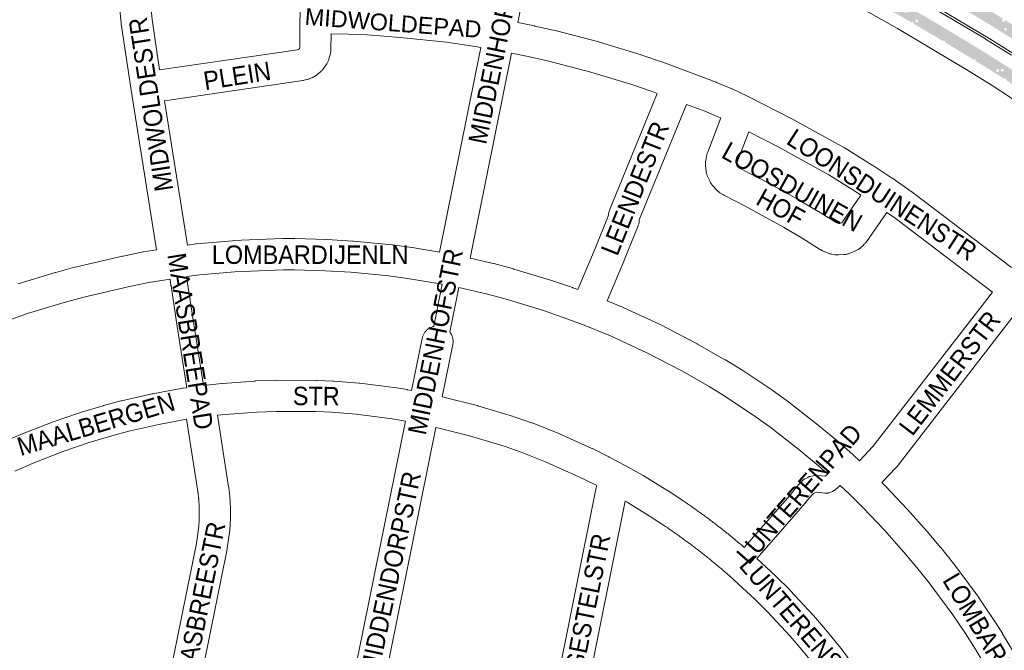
# Paper-space layout 'Layout1' of a CAD drawing. Header units: metres. Extents: x 123097 to 144122, y 392739 to 407589.
# Tile 85 of 256: x 127870 to 128280, y 399911 to 400174. Entities that reach past the tile are written whole.
import ezdxf
from ezdxf.enums import TextEntityAlignment as Align

# ---------------------------------------------------------------- set-up
doc = ezdxf.new("R2010")
doc.units = ezdxf.units.M
doc.header["$MEASUREMENT"] = 0
for name, color, linetype, lineweight in [('gs-anno-wegen algemeen tekst', 7, 'Continuous', 0), ('gs-knt-aanvullende hoofdweg', 7, 'Continuous', 0), ('gs-knt-fietspaden', 7, 'Continuous', 0), ('gs-knt-wegen algemeen', 7, 'Continuous', 0), ('ir-ARC-asfalt-hoofdwegen-te inspecteren', 5, 'Continuous', 0), ('ir-ARC-fietspaden naastliggend- te inspecteren', 1, 'Continuous', 0)]:
    doc.layers.add(name, color=color, linetype=linetype, lineweight=lineweight)
doc.styles.add('Style-Arial', font='arial.ttf')

psp = doc.layouts.get("Layout1")

# ---------------------------------------------------------------- hatches: boundary and pattern name
at = {"layer": 'ir-ARC-asfalt-hoofdwegen-te inspecteren', "linetype": 'Continuous', "lineweight": 13, "extrusion": (0, 0, -1)}
h = psp.add_hatch(color=5, dxfattribs=at)
h.paths.add_polyline_path([(-128194.403, 400219.547, 0.0069538), (-128212.516, 400210.761, 0.007857), (-128230.217, 400201.521, 0.0077762), (-128248.318, 400191.362, 0.0042882), (-128265.749, 400181.093, 0.0041164), (-128282.996, 400170.557), (-128291.746, 400164.979), (-128295.243, 400162.675), (-128300.66, 400159.025), (-128308.98, 400153.28, 0.0101558), (-128325.403, 400141.265), (-128337.264, 400132.036), (-128365.268, 400110.389), (-128363.413, 400107.99), (-128363.012, 400108.3), (-128343.421, 400123.438), (-128321.15, 400140.685), (-128320.759, 400141.001), (-128316.668, 400144.052), (-128310.758, 400148.373), (-128304.762, 400152.586, -0.0141844), (-128283.351, 400166.788), (-128273.906, 400172.641), (-128264.417, 400178.41, -0.0097778), (-128234.469, 400195.827), (-128210.414, 400208.231), (-128207.479, 400209.744), (-128207.215, 400209.88, -0.0108752), (-128164.065, 400229.672), (-128162.943, 400230.105, -0.0291496), (-128160.73, 400230.874), (-128160.127, 400231.115), (-128160.845, 400230.967), (-128161.6, 400230.708), (-128137.725, 400240.081), (-128136.869, 400240.404, -0.0092144), (-128109.639, 400249.983), (-128097.826, 400253.766), (-128097.818, 400253.768), (-128098.7, 400256.694, 0.0072476), (-128119.003, 400249.995, 0.0065457), (-128138.387, 400243.037, 0.0058722), (-128156.963, 400235.823, 0.00667), (-128175.937, 400227.868, 0.0027019), (-128185.765, 400223.496), (-128185.765, 400223.057), (-128186.735, 400223.057, 0.0021182)])
h.paths.add_polyline_path([(-128352.264, 400118.888), (-128352.264, 400119.888), (-128351.264, 400119.888), (-128351.264, 400118.888)], flags=16)
h.paths.add_polyline_path([(-128151.663, 400236.599), (-128151.663, 400237.599), (-128150.663, 400237.599), (-128150.663, 400236.599)], flags=16)
h.paths.add_polyline_path([(-128174.759, 400226.926), (-128174.759, 400227.926), (-128173.759, 400227.926), (-128173.759, 400226.926)], flags=16)
h.paths.add_polyline_path([(-128198.187, 400216.387), (-128198.187, 400217.387), (-128197.187, 400217.387), (-128197.187, 400216.387)], flags=16)
h.paths.add_polyline_path([(-128222.196, 400204.521), (-128222.196, 400205.521), (-128221.196, 400205.521), (-128221.196, 400204.521)], flags=16)
h.paths.add_polyline_path([(-128252.232, 400186.974), (-128252.232, 400187.974), (-128251.232, 400187.974), (-128251.232, 400186.974)], flags=16)
h.paths.add_polyline_path([(-128281.484, 400169.886), (-128281.484, 400170.886), (-128280.484, 400170.886), (-128280.484, 400169.886)], flags=16)
h.paths.add_polyline_path([(-128332.914, 400133.955), (-128332.914, 400134.955), (-128331.914, 400134.955), (-128331.914, 400133.955)], flags=16)
at = {"layer": 'ir-ARC-asfalt-hoofdwegen-te inspecteren', "linetype": 'Continuous', "lineweight": 13}
h = psp.add_hatch(color=5, dxfattribs=at)
h.paths.add_polyline_path([(128279.171, 400152.871, 0.0002971), (128278.218, 400153.477), (128278.218, 400153.689), (128277.884, 400153.689, 0.006619), (128256.465, 400166.885, 0.004377), (128244.527, 400173.965), (128244.527, 400174.345), (128243.873, 400174.345, 0.0049184), (128230.305, 400182.037, 0.0100755), (128202.943, 400196.398, 0.0097222), (128176.326, 400208.906, 0.0032967), (128169.29, 400212.042), (128169.29, 400212.776), (128168.29, 400212.776), (128168.29, 400212.479, 0.0090511), (128148.752, 400220.572, 0.0056295), (128136.676, 400225.395), (128136.676, 400225.922), (128135.676, 400225.922), (128135.676, 400225.78, 0.0079428), (128118.448, 400232.088, 0.0134266), (128094.685, 400240.045), (128093.503, 400240.399), (128094.331, 400243.326), (128095.461, 400242.967, -0.0075038), (128119.2, 400235.022), (128126.645, 400232.327), (128134.074, 400229.582, 0.0238469), (128134.84, 400229.315, 0.0050384), (128135.007, 400229.267), (128134.836, 400229.304), (128156.109, 400220.866), (128156.566, 400220.673), (128163.728, 400217.656), (128177.641, 400211.593, -0.0078094), (128202.606, 400199.93, -0.0009472), (128205.599, 400198.468), (128205.592, 400198.454, -0.0090944), (128231.714, 400184.706, -0.009389), (128258.026, 400169.377, -0.009894), (128283.408, 400153.708, -0.014117), (128308.55, 400136.275), (128315.643, 400131.082), (128321.452, 400126.61), (128319.729, 400124.084), (128306.692, 400133.92, 0.0102444), (128281.797, 400151.193, 0.0007689), (128279.335, 400152.767), (128280.171, 400152.767), (128280.171, 400153.767), (128279.171, 400153.767)])
h.paths.add_polyline_path([(128144.671, 400222.891), (128144.671, 400223.891), (128145.671, 400223.891), (128145.671, 400222.891)], flags=16)
h.paths.add_polyline_path([(128180.999, 400207.317), (128180.999, 400208.317), (128181.999, 400208.317), (128181.999, 400207.317)], flags=16)
h.paths.add_polyline_path([(128238.812, 400177.345), (128238.812, 400178.345), (128239.812, 400178.345), (128239.812, 400177.345)], flags=16)
at = {"layer": 'ir-ARC-fietspaden naastliggend- te inspecteren', "linetype": 'Continuous', "lineweight": 30}
h = psp.add_hatch(color=1, dxfattribs=at)
h.paths.add_polyline_path([(128325.403, 400141.265, 0.0101558), (128308.98, 400153.28), (128300.66, 400159.025), (128295.243, 400162.675), (128291.746, 400164.979), (128282.996, 400170.557, 0.0041164), (128265.749, 400181.093, 0.0042882), (128248.318, 400191.362, 0.0077762), (128230.217, 400201.521, 0.007857), (128212.516, 400210.761, 0.0069538), (128194.403, 400219.547, 0.0021182), (128186.735, 400223.057), (128186.765, 400223.057), (128186.765, 400224.057), (128185.765, 400224.057), (128185.765, 400223.496, 0.0027019), (128175.937, 400227.868, 0.00667), (128156.963, 400235.823, 0.0058722), (128138.387, 400243.037, 0.0065457), (128119.003, 400249.995, 0.0072476), (128098.7, 400256.694), (128099.315, 400258.617), (128099.881, 400258.432), (128099.758, 400258.052), (128100.471, 400257.821), (128100.594, 400258.198), (128100.906, 400258.096), (128108.129, 400255.729), (128109.063, 400255.423), (128112.164, 400254.388), (128112.04, 400254.014), (128112.752, 400253.778), (128112.875, 400254.15), (128116.309, 400253.004), (128118.214, 400252.368), (128119.596, 400251.906), (128122.305, 400250.957), (128126.118, 400249.607), (128127.783, 400249.009), (128127.649, 400248.636), (128128.356, 400248.383), (128128.488, 400248.755), (128131.909, 400247.525), (128139.029, 400244.912), (128141.073, 400244.134), (128140.931, 400243.761), (128141.632, 400243.494), (128141.774, 400243.867), (128148.338, 400241.369), (128156.979, 400237.969), (128158.14, 400237.498), (128157.99, 400237.133), (128158.684, 400236.847), (128158.836, 400237.217), (128158.865, 400237.205), (128164.537, 400234.85), (128171.55, 400231.885), (128173.198, 400231.179), (128173.041, 400230.812), (128173.73, 400230.517), (128173.887, 400230.882), (128177.917, 400229.142), (128182.796, 400226.997), (128187.654, 400224.813), (128187.733, 400224.777), (128187.568, 400224.413), (128188.251, 400224.103), (128188.415, 400224.463), (128193.653, 400222.053), (128198.21, 400219.913), (128200.723, 400218.72), (128200.553, 400218.36), (128201.231, 400218.039), (128201.401, 400218.398), (128202.391, 400217.928), (128204.219, 400217.053), (128210.169, 400214.181), (128213.513, 400212.547), (128213.888, 400212.354), (128213.707, 400212), (128214.376, 400211.659), (128214.555, 400212.011), (128220.383, 400209.011), (128221.462, 400208.442), (128221.169, 400208.442), (128221.169, 400207.442), (128222.169, 400207.442), (128222.169, 400208.069), (128227.217, 400205.407), (128229.434, 400204.216), (128229.247, 400203.866), (128229.908, 400203.511), (128230.095, 400203.861), (128231.138, 400203.301), (128234.65, 400201.377), (128241.312, 400197.655), (128245.107, 400195.493), (128245.242, 400195.415), (128244.951, 400195.581), (128244.753, 400195.233), (128245.405, 400194.862), (128245.602, 400195.207), (128248.888, 400193.307), (128253.083, 400190.905), (128256.82, 400188.737), (128260.34, 400186.661), (128260.138, 400186.318), (128260.784, 400185.937), (128260.986, 400186.28), (128261.145, 400186.186), (128265.1, 400183.815), (128271.637, 400179.893), (128273.693, 400178.645), (128273.486, 400178.303), (128274.127, 400177.915), (128274.334, 400178.256), (128278.9, 400175.445), (128280.255, 400174.596), (128279.692, 400174.596), (128279.692, 400173.596), (128280.692, 400173.596), (128280.692, 400174.322), (128283.537, 400172.539), (128284.398, 400171.994), (128287.118, 400170.274), (128286.904, 400169.936), (128287.538, 400169.536), (128287.752, 400169.873), (128292.397, 400166.937), (128296.082, 400164.528), (128298.325, 400163.024), (128300.031, 400161.873), (128299.81, 400161.544), (128300.432, 400161.126), (128300.653, 400161.454), (128302.467, 400160.23), (128307.073, 400157.056), (128310.56, 400154.626), (128313.175, 400152.759), (128312.946, 400152.437), (128313.557, 400152.002), (128313.786, 400152.324), (128314.671, 400151.692), (128319.147, 400148.441), (128322.205, 400146.184), (128325.249, 400143.908), (128326.357, 400143.072), (128326.116, 400142.753), (128326.714, 400142.301), (128326.952, 400142.615), (128327.548, 400142.15), (128331.759, 400138.866), (128331.498, 400138.866), (128331.498, 400137.866), (128332.498, 400137.866), (128332.498, 400138.29), (128338.301, 400133.765), (128340.821, 400131.813), (128344.654, 400128.845), (128347.829, 400126.386), (128351.912, 400123.228), (128356.386, 400119.767), (128357.963, 400118.547), (128357.328, 400118.547), (128357.328, 400117.547), (128358.328, 400117.547), (128358.328, 400118.265), (128359.873, 400117.07), (128362.248, 400115.23), (128365.744, 400112.518), (128366.475, 400111.95), (128365.268, 400110.389), (128337.264, 400132.036)])
h.paths.add_polyline_path([(128363.125, 400114.043), (128362.533, 400114.503), (128362.778, 400114.819), (128363.37, 400114.359)], flags=16)
h.paths.add_polyline_path([(128350.844, 400123.548), (128350.251, 400124.007), (128350.495, 400124.323), (128351.089, 400123.865)], flags=16)
h.paths.add_polyline_path([(128150.212, 400239.023), (128150.212, 400240.023), (128151.212, 400240.023), (128151.212, 400239.023)], flags=16)
h.paths.add_polyline_path([(128251.123, 400190.267), (128251.123, 400191.267), (128252.123, 400191.267), (128252.123, 400190.267)], flags=16)
at = {"layer": 'ir-ARC-fietspaden naastliggend- te inspecteren', "linetype": 'Continuous', "lineweight": 30, "extrusion": (0, 0, -1)}
h = psp.add_hatch(color=1, dxfattribs=at)
h.paths.add_polyline_path([(-128094.685, 400240.045, 0.0134266), (-128118.448, 400232.088, 0.0079428), (-128135.676, 400225.78), (-128135.676, 400224.922), (-128136.676, 400224.922), (-128136.676, 400225.395, 0.0056295), (-128148.752, 400220.572, 0.0090511), (-128168.29, 400212.479), (-128168.29, 400211.776), (-128169.29, 400211.776), (-128169.29, 400212.042, 0.0032967), (-128176.326, 400208.906, 0.0097222), (-128202.943, 400196.398, 0.0100755), (-128230.305, 400182.037, 0.0049184), (-128243.873, 400174.345), (-128243.527, 400174.345), (-128243.527, 400173.345), (-128244.527, 400173.345), (-128244.527, 400173.965, 0.004377), (-128256.465, 400166.885, 0.006619), (-128277.884, 400153.689), (-128277.218, 400153.689), (-128277.218, 400152.689), (-128278.218, 400152.689), (-128278.218, 400153.477, 0.0002971), (-128279.171, 400152.871), (-128279.171, 400152.767), (-128279.335, 400152.767, 0.0007689), (-128281.797, 400151.193, 0.0102444), (-128306.692, 400133.92), (-128319.729, 400124.084), (-128325.103, 400119.928), (-128325.103, 400119.422), (-128325.757, 400119.422), (-128334.461, 400112.69), (-128333.241, 400111.126), (-128330.695, 400113.112), (-128330.991, 400112.881), (-128331.237, 400113.197), (-128330.645, 400113.658), (-128330.399, 400113.343), (-128330.695, 400113.112), (-128318.766, 400122.311), (-128319.01, 400122.628), (-128318.416, 400123.086), (-128318.173, 400122.771), (-128316.305, 400124.229), (-128314.11, 400125.89), (-128309.051, 400129.725), (-128305.499, 400132.338), (-128305.801, 400132.116), (-128306.038, 400132.438), (-128305.434, 400132.882), (-128305.197, 400132.56), (-128305.499, 400132.338), (-128303.97, 400133.427), (-128302.336, 400134.589), (-128294.644, 400140.057), (-128293.804, 400140.654), (-128293.404, 400140.93), (-128293.628, 400141.258), (-128293.009, 400141.681), (-128292.786, 400141.355), (-128288.884, 400144.044), (-128284.892, 400146.715), (-128281.162, 400149.24), (-128281.386, 400149.571), (-128280.765, 400149.991), (-128280.54, 400149.66), (-128280.851, 400149.45), (-128279.156, 400150.506), (-128277.459, 400151.604), (-128274.227, 400153.664), (-128272.696, 400154.625), (-128267.828, 400157.626), (-128260.291, 400162.203), (-128252.752, 400166.754), (-128250.151, 400168.294), (-128242.627, 400172.748), (-128234.461, 400177.445), (-128229.418, 400180.276), (-128229.745, 400180.092), (-128229.941, 400180.441), (-128229.287, 400180.808), (-128229.091, 400180.46), (-128229.418, 400180.276), (-128226.474, 400181.883), (-128218.34, 400186.215), (-128215.625, 400187.652), (-128202.298, 400194.512), (-128202.481, 400194.868), (-128201.815, 400195.211), (-128201.632, 400194.856), (-128201.965, 400194.684), (-128199.913, 400195.663), (-128194.58, 400198.228), (-128192.241, 400199.353), (-128189.619, 400200.595), (-128189.79, 400200.957), (-128189.112, 400201.278), (-128188.941, 400200.917), (-128189.28, 400200.756), (-128180.893, 400204.674), (-128179.566, 400205.299), (-128175.539, 400207.126), (-128175.881, 400206.971), (-128176.046, 400207.335), (-128175.363, 400207.645), (-128175.197, 400207.281), (-128175.539, 400207.126), (-128173.07, 400208.2), (-128168.502, 400210.173), (-128162.144, 400212.901), (-128162.301, 400213.269), (-128161.612, 400213.564), (-128161.454, 400213.197), (-128161.799, 400213.049), (-128156.385, 400215.32), (-128154.387, 400216.138), (-128148.401, 400218.591), (-128148.553, 400218.961), (-128147.859, 400219.245), (-128147.707, 400218.875), (-128148.054, 400218.733), (-128140.027, 400221.936), (-128138.103, 400222.703), (-128131.504, 400225.222), (-128126.454, 400227.075), (-128118.178, 400230.071), (-128118.314, 400230.447), (-128117.609, 400230.703), (-128117.472, 400230.327), (-128117.825, 400230.199), (-128108.834, 400233.34), (-128104.652, 400234.757), (-128105.007, 400234.637), (-128105.136, 400235.016), (-128104.425, 400235.256), (-128104.297, 400234.877), (-128104.652, 400234.757), (-128099.437, 400236.455), (-128094.035, 400238.167), (-128094.392, 400238.054), (-128094.513, 400238.435), (-128093.798, 400238.662), (-128093.678, 400238.28), (-128094.035, 400238.167), (-128092.96, 400238.477), (-128093.503, 400240.399)])
h.paths.add_polyline_path([(-128133.738, 400224.373), (-128133.881, 400224.747), (-128133.181, 400225.015), (-128133.038, 400224.641)], flags=16)
h.paths.add_polyline_path([(-128242.558, 400172.789), (-128242.757, 400173.136), (-128242.107, 400173.51), (-128241.908, 400173.163)], flags=16)
h.paths.add_polyline_path([(-128216.546, 400187.171), (-128216.734, 400187.524), (-128216.072, 400187.876), (-128215.884, 400187.523)], flags=16)
h.paths.add_polyline_path([(-128214.119, 400189.125), (-128214.119, 400190.125), (-128213.119, 400190.125), (-128213.119, 400189.125)], flags=16)
h.paths.add_polyline_path([(-128193.288, 400199.969), (-128193.288, 400200.969), (-128192.288, 400200.969), (-128192.288, 400199.969)], flags=16)
h.paths.add_polyline_path([(-128255.605, 400165.035), (-128255.812, 400165.377), (-128255.17, 400165.765), (-128254.963, 400165.423)], flags=16)
h.paths.add_polyline_path([(-128268.501, 400157.216), (-128268.709, 400157.557), (-128268.069, 400157.948), (-128267.861, 400157.606)], flags=16)

# ---------------------------------------------------------------- linework, layer by layer
at = {"layer": 'gs-knt-aanvullende hoofdweg', "color": 7, "linetype": 'Continuous', "flags": 128}
for points in [[(128316.019, 400117.995), (128308.026, 400124.18), (128300.383, 400129.806), (128283.052, 400141.872), (128275.48, 400146.855), (128264.822, 400153.514), (128235.957, 400170.752), (128224.809, 400176.905), (128211.487, 400183.972), (128188.593, 400195.424), (128171.643, 400203.36), (128160.494, 400208.21), (128141.813, 400215.87), (128124.191, 400222.584), (128102.958, 400230.053), (128089.805, 400234.184)], [(128243.548, 400183.713), (128272.588, 400166.371), (128272.716, 400166.292), (128283.513, 400159.546)], [(128284.129, 400160.343), (128274.478, 400166.373), (128243.936, 400184.652)]]:
    psp.add_lwpolyline(points, dxfattribs=at)
at = {"layer": 'gs-knt-fietspaden', "color": 7, "linetype": 'Continuous', "flags": 128}
for points in [[(127939.289, 400020.78), (127935.244, 400046.275), (127935.24, 400046.305), (127932.689, 400063.354), (127932.682, 400063.401), (127932.311, 400066.137)], [(127939.255, 400067.165), (127939.635, 400064.369), (127942.18, 400047.36), (127946.257, 400021.66)], [(128042.396, 400046.407), (128045.376, 400061.181), (128045.901, 400063.967)], [(128052.262, 400059.815), (128049.08, 400044.042)], [(128052.778, 400062.556), (128052.27, 400059.859), (128052.262, 400059.815)], [(128171.909, 399954.135), (128179.913, 399963.147), (128191.086, 399975.98), (128193.463, 399978.979), (128193.547, 399979.081), (128193.634, 399979.179), (128196.1, 399981.851), (128196.213, 399981.968), (128196.333, 399982.081), (128196.457, 399982.187), (128196.586, 399982.288), (128196.72, 399982.382), (128196.858, 399982.471), (128197, 399982.552), (128198.474, 399983.355), (128198.622, 399983.431), (128198.773, 399983.5), (128198.927, 399983.562), (128199.085, 399983.616), (128199.244, 399983.663), (128199.406, 399983.702), (128201.292, 399984.113), (128201.453, 399984.145), (128201.615, 399984.168), (128201.778, 399984.184), (128201.942, 399984.193), (128202.106, 399984.193), (128202.27, 399984.186), (128202.434, 399984.172), (128205.708, 399983.801), (128205.72, 399983.806), (128206.788, 399984.73)], [(128211.999, 399979.958), (128209.85, 399978.096), (128209.733, 399977.999), (128209.611, 399977.907), (128209.486, 399977.82), (128209.357, 399977.738), (128209.224, 399977.663), (128209.089, 399977.593), (128208.95, 399977.53), (128208.809, 399977.472), (128207.422, 399976.94), (128207.264, 399976.883), (128207.103, 399976.835), (128206.94, 399976.794), (128206.775, 399976.76), (128206.609, 399976.735), (128206.442, 399976.718), (128206.274, 399976.709), (128206.106, 399976.708), (128205.938, 399976.714), (128205.77, 399976.729), (128202.22, 399977.131), (128201.391, 399976.95), (128200.866, 399976.664), (128198.883, 399974.516), (128196.538, 399971.556), (128196.434, 399971.431), (128185.196, 399958.524), (128185.173, 399958.498), (128177.142, 399949.455)]]:
    psp.add_lwpolyline(points, dxfattribs=at)
at = {"layer": 'gs-knt-wegen algemeen', "color": 7, "linetype": 'Continuous', "flags": 128}
for points in [[(127926.666, 400078.387), (127916.033, 400145.013), (127911.897, 400172.721), (127911.875, 400172.881), (127911.858, 400173.041), (127910.376, 400188.023), (127910.36, 400188.212), (127909.77, 400196.694), (127909.759, 400196.89), (127909.754, 400197.086), (127909.662, 400207.094), (127909.345, 400217.206), (127909.342, 400217.436), (127909.347, 400217.665), (127910.087, 400236.531), (127910.104, 400236.81), (127911.201, 400250.147), (127911.218, 400250.322), (127912.025, 400257.687), (127912.05, 400257.89), (127913.905, 400271)], [(128089.805, 400234.184), (128077.44, 400173.177)], [(127922.753, 400199.487), (127922.772, 400197.402), (127923.342, 400189.21), (127924.799, 400174.483), (127927.942, 400153.422)], [(127927.942, 400153.422), (127985.535, 400161.869), (127985.817, 400161.936), (127986.182, 400162.211), (127986.317, 400162.41), (127986.443, 400162.88), (127986.529, 400175.119), (127986.53, 400175.165), (127986.666, 400184.789), (127985.875, 400188.004), (127984.459, 400188.741), (127983.753, 400188.963), (127982.352, 400189.221), (127922.753, 400199.487)], [(128077.44, 400173.177), (128084.388, 400171.762), (128084.514, 400171.735), (128093.407, 400169.74), (128093.616, 400169.69), (128111.26, 400165.116), (128111.534, 400165.038), (128128.962, 400159.694), (128129.165, 400159.628), (128137.786, 400156.671), (128137.921, 400156.623), (128146.475, 400153.477), (128146.527, 400153.458), (128160.184, 400148.304), (128160.395, 400148.22), (128166.71, 400145.581), (128166.965, 400145.468), (128173.317, 400142.483), (128192.134, 400132.845), (128192.315, 400132.749), (128213.771, 400120.89), (128213.917, 400120.806), (128214.061, 400120.72), (128225.344, 400113.699), (128225.483, 400113.611), (128233.387, 400108.411), (128233.512, 400108.326), (128242.427, 400102.16), (128242.659, 400101.992), (128283.557, 400070.963)], [(127999.503, 400168.475), (127999.457, 400161.95), (127999.449, 400161.673), (127999.429, 400161.395), (127999.398, 400161.119), (127999.354, 400160.845), (127999.299, 400160.573), (127999.233, 400160.303), (127998.606, 400157.975), (127998.519, 400157.68), (127998.418, 400157.389), (127998.304, 400157.104), (127998.176, 400156.824), (127998.035, 400156.551), (127997.881, 400156.284), (127997.715, 400156.025), (127996.366, 400154.027), (127996.189, 400153.777), (127995.999, 400153.535), (127995.799, 400153.303), (127995.588, 400153.08), (127995.366, 400152.868), (127995.135, 400152.666), (127994.894, 400152.475), (127992.97, 400151.022), (127992.753, 400150.865), (127992.529, 400150.716), (127992.299, 400150.577), (127992.063, 400150.448), (127991.823, 400150.328), (127991.578, 400150.219), (127990.463, 400149.749), (127990.212, 400149.649), (127989.957, 400149.559), (127989.698, 400149.481), (127989.436, 400149.413), (127988.263, 400149.135), (127987.986, 400149.075), (127987.706, 400149.028), (127929.93, 400140.555)], [(128062.06, 400162.837), (128059.645, 400163.261), (128047.746, 400165.037), (128028.3, 400167.013), (128014.773, 400168.002), (128006.81, 400168.375), (127999.503, 400168.475)], [(128044.736, 400077.363), (128062.06, 400162.837)], [(128074.854, 400160.417), (128057.507, 400074.829)], [(128135.649, 400143.586), (128133.494, 400144.378), (128125.042, 400147.277), (128107.854, 400152.548), (128090.452, 400157.059), (128081.727, 400159.017), (128074.854, 400160.417)], [(128102.563, 400061.73), (128109.773, 400078.878), (128115.219, 400092.341), (128115.295, 400093.091), (128115.334, 400093.4), (128115.388, 400093.706), (128115.456, 400094.01), (128115.538, 400094.31), (128115.635, 400094.606), (128115.746, 400094.896), (128135.649, 400143.586)], [(127929.93, 400140.555), (127939.539, 400080.34)], [(128147.856, 400139.04), (128128.154, 400090.84), (128128.079, 400090.102), (128128.04, 400089.797), (128127.988, 400089.495), (128127.921, 400089.195), (128127.84, 400088.898), (128127.745, 400088.606), (128127.637, 400088.319), (128121.826, 400073.955), (128121.792, 400073.873), (128114.703, 400057.01)], [(128162.118, 400133.36), (128161.561, 400133.621), (128155.48, 400136.163), (128147.856, 400139.04)], [(128231.45, 400093.922), (128222.964, 400081.703), (128222.785, 400081.457), (128222.594, 400081.22), (128222.393, 400080.992), (128222.182, 400080.774), (128221.28, 400079.888), (128221.093, 400079.711), (128220.899, 400079.541), (128220.698, 400079.38), (128220.491, 400079.226), (128219.46, 400078.493), (128219.205, 400078.32), (128218.94, 400078.159), (128218.669, 400078.011), (128218.391, 400077.876), (128218.107, 400077.754), (128215.768, 400076.817), (128215.492, 400076.714), (128215.213, 400076.623), (128214.929, 400076.545), (128214.642, 400076.48), (128214.353, 400076.428), (128214.061, 400076.389), (128213.768, 400076.364), (128211.253, 400076.201), (128210.945, 400076.188), (128210.638, 400076.19), (128210.33, 400076.206), (128210.024, 400076.237), (128209.719, 400076.283), (128208.474, 400076.499), (128208.17, 400076.559), (128207.87, 400076.634), (128207.573, 400076.722), (128207.281, 400076.825), (128206.994, 400076.942), (128204.682, 400077.946), (128204.464, 400078.045), (128204.249, 400078.153), (128204.039, 400078.268), (128203.833, 400078.391), (128196.081, 400083.22), (128188.316, 400087.824), (128172.374, 400096.589), (128163.772, 400100.952), (128163.502, 400101.097), (128163.239, 400101.255), (128161.815, 400102.155), (128161.577, 400102.313), (128161.346, 400102.481), (128161.123, 400102.659), (128160.908, 400102.846), (128160.702, 400103.043), (128160.504, 400103.248), (128158.797, 400105.103), (128158.602, 400105.324), (128158.418, 400105.554), (128158.244, 400105.792), (128158.081, 400106.038), (128157.929, 400106.29), (128157.789, 400106.55), (128157.661, 400106.815), (128156.617, 400109.11), (128156.501, 400109.379), (128156.398, 400109.654), (128156.307, 400109.933), (128156.229, 400110.216), (128156.164, 400110.503), (128156.112, 400110.791), (128156.072, 400111.082), (128155.792, 400113.587), (128155.766, 400113.88), (128155.753, 400114.174), (128155.754, 400114.469), (128155.768, 400114.763), (128155.795, 400115.056), (128155.835, 400115.348), (128155.889, 400115.638), (128156.403, 400118.105), (128156.46, 400118.356), (128156.528, 400118.604), (128156.605, 400118.849), (128156.691, 400119.091), (128162.118, 400133.36)], [(128173.85, 400127.582), (128169.044, 400114.945), (128168.847, 400114), (128168.897, 400113.559), (128169.08, 400113.156), (128169.499, 400112.701), (128169.936, 400112.425), (128178.36, 400108.152), (128178.551, 400108.051), (128194.681, 400099.183), (128194.866, 400099.077), (128202.783, 400094.382), (128202.904, 400094.309), (128210.309, 400089.697)], [(128220.654, 400101.202), (128218.396, 400102.688), (128207.326, 400109.576), (128186.107, 400121.304), (128173.85, 400127.582)], [(128210.309, 400089.697), (128211.331, 400089.253), (128211.89, 400089.289), (128212.533, 400089.547), (128212.618, 400089.63), (128220.654, 400101.202)], [(128275.584, 400060.67), (128234.903, 400091.533), (128231.45, 400093.922)], [(127939.539, 400080.34), (127943.066, 400080.812), (127943.369, 400080.846), (127958.34, 400082.144), (127958.626, 400082.162), (127979.231, 400083.036), (127979.521, 400083.042), (127984.181, 400083.032), (127984.391, 400083.028), (127997.588, 400082.573), (127997.72, 400082.567), (128008.616, 400081.97), (128008.886, 400081.95), (128024.948, 400080.398), (128025.188, 400080.37), (128033.187, 400079.296), (128033.396, 400079.264), (128044.736, 400077.363)], [(127868.876, 400064.087), (127884.377, 400068.859), (127884.608, 400068.925), (127892.442, 400071.023), (127892.648, 400071.075), (127912.49, 400075.701), (127912.678, 400075.742), (127921.022, 400077.429), (127921.226, 400077.467), (127926.666, 400078.387)], [(128057.507, 400074.829), (128067.205, 400072.604), (128067.419, 400072.551), (128075.616, 400070.375), (128075.837, 400070.312), (128092.065, 400065.383), (128092.284, 400065.312), (128100.306, 400062.562), (128100.451, 400062.511), (128102.563, 400061.73)], [(128045.901, 400063.967), (128031.349, 400066.406), (128023.575, 400067.45), (128007.769, 400068.977), (127997.074, 400069.563), (127984.048, 400070.012), (127979.638, 400070.022), (127959.321, 400069.16), (127944.645, 400067.887), (127939.255, 400067.165)], [(127932.311, 400066.137), (127923.5, 400064.647), (127915.352, 400062.999), (127895.708, 400058.419), (127888.092, 400056.38), (127872.823, 400051.679), (127865.393, 400049.086)], [(128206.788, 399984.73), (128202.896, 399988.159), (128194.718, 399994.93), (128182.646, 400004.387), (128176.549, 400008.794), (128163.814, 400017.271), (128157.368, 400021.213), (128146.13, 400027.644), (128131.306, 400035.36), (128116.154, 400042.361), (128103.793, 400047.396), (128096.011, 400050.271), (128088.171, 400052.958), (128072.163, 400057.82), (128064.185, 400059.939), (128052.778, 400062.556)], [(128220.046, 399990.257), (128225.686, 399996.176), (128275.584, 400060.67)], [(128114.703, 400057.01), (128121.205, 400054.362), (128121.479, 400054.243), (128136.907, 400047.115), (128137.181, 400046.98), (128152.257, 400039.134), (128152.484, 400039.009), (128163.918, 400032.466), (128164.08, 400032.37), (128170.713, 400028.314), (128170.924, 400028.179), (128183.868, 400019.563), (128184.075, 400019.42), (128190.376, 400014.865), (128190.577, 400014.714), (128202.817, 400005.125), (128202.954, 400005.014), (128211.276, 399998.124), (128211.427, 399997.995), (128217.275, 399992.843), (128217.417, 399992.715), (128220.046, 399990.257)], [(128285.905, 400052.734), (128235.779, 399987.944), (128235.639, 399987.77), (128235.494, 399987.601), (128235.345, 399987.44), (128235.343, 399987.437), (128235.34, 399987.435), (128229.423, 399981.224)], [(128033.118, 400019.59), (128037.537, 400041.374), (128037.607, 400041.68), (128037.692, 400041.983), (128037.791, 400042.282), (128037.905, 400042.575), (128038.032, 400042.863), (128038.174, 400043.144), (128038.328, 400043.418), (128038.496, 400043.684), (128038.677, 400043.941), (128038.869, 400044.19), (128039.074, 400044.429), (128039.29, 400044.658), (128039.516, 400044.876), (128039.753, 400045.083), (128040, 400045.279), (128040.256, 400045.462), (128040.52, 400045.632), (128040.792, 400045.79), (128041.072, 400045.934), (128041.358, 400046.065), (128041.65, 400046.182), (128041.948, 400046.284), (128042.25, 400046.372), (128042.396, 400046.407)], [(128049.08, 400044.042), (128049.21, 400043.869), (128049.387, 400043.609), (128049.551, 400043.341), (128049.702, 400043.065), (128049.839, 400042.782), (128049.963, 400042.493), (128050.073, 400042.198), (128050.168, 400041.898), (128050.248, 400041.594), (128050.314, 400041.286), (128050.365, 400040.976), (128050.401, 400040.663), (128050.421, 400040.349), (128050.427, 400040.034), (128050.417, 400039.72), (128050.392, 400039.406), (128050.352, 400039.094), (128050.297, 400038.785), (128045.864, 400016.935)], [(127946.257, 400021.66), (127953.859, 400022.564), (127954.161, 400022.593), (127967.609, 400023.56), (127967.844, 400023.573), (127976.114, 400023.868), (127976.369, 400023.872), (127993.336, 400023.812), (127993.607, 400023.805), (128000.416, 400023.497), (128000.646, 400023.483), (128011.156, 400022.634), (128011.438, 400022.605), (128026.764, 400020.693), (128026.988, 400020.661), (128031.237, 400019.98), (128031.395, 400019.953), (128031.552, 400019.922), (128033.118, 400019.59)], [(127862.129, 399997.836), (127870.014, 400001.28), (127870.25, 400001.377), (127882.875, 400006.311), (127883.128, 400006.404), (127894.447, 400010.295), (127894.708, 400010.379), (127904.343, 400013.243), (127904.513, 400013.291), (127911.779, 400015.238), (127912.026, 400015.299), (127924.871, 400018.207), (127925.13, 400018.261), (127937.458, 400020.529), (127937.618, 400020.556), (127937.778, 400020.579), (127939.289, 400020.78)], [(128045.864, 400016.935), (128046.713, 400016.761), (128046.977, 400016.701), (128060.515, 400013.326), (128060.669, 400013.285), (128060.823, 400013.241), (128075.657, 400008.759), (128075.897, 400008.681), (128083.223, 400006.154), (128083.495, 400006.053), (128094.233, 400001.804), (128094.509, 400001.687), (128108.39, 399995.439), (128108.622, 399995.329), (128115.435, 399991.933), (128115.602, 399991.847), (128122.191, 399988.321), (128122.288, 399988.267)], [(128030.532, 400006.83), (128029.019, 400007.149), (128025.04, 400007.787), (128009.967, 400009.668), (127999.713, 400010.496), (127993.154, 400010.793), (127976.451, 400010.852), (127968.426, 400010.565), (127955.246, 400009.618), (127952.077, 400009.241)], [(127939.154, 400007.602), (127927.616, 400005.479), (127915.026, 400002.629), (127907.968, 400000.738), (127898.55, 399997.938), (127887.489, 399994.136), (127875.109, 399989.297), (127867.472, 399985.962)], [(127929.107, 399885.796), (127943.268, 399955.717), (127944.268, 399962.922), (127944.287, 399963.15), (127944.304, 399963.377), (127944.321, 399963.605), (127944.338, 399963.832), (127944.353, 399964.061), (127944.368, 399964.288), (127944.382, 399964.517), (127944.395, 399964.744), (127944.407, 399964.973), (127944.419, 399965.2), (127944.43, 399965.429), (127944.44, 399965.657), (127944.449, 399965.885), (127944.457, 399966.113), (127944.465, 399966.342), (127944.472, 399966.57), (127944.478, 399966.799), (127944.483, 399967.026), (127944.488, 399967.255), (127944.492, 399967.483), (127944.495, 399967.712), (127944.497, 399967.94), (127944.498, 399968.169), (127944.499, 399968.397), (127944.499, 399968.626), (127944.498, 399968.853), (127944.496, 399969.082), (127944.494, 399969.31), (127944.49, 399969.539), (127944.486, 399969.767), (127944.482, 399969.996), (127944.476, 399970.223), (127944.469, 399970.452), (127944.462, 399970.68), (127944.454, 399970.909), (127944.446, 399971.136), (127944.436, 399971.365), (127944.426, 399971.593), (127944.415, 399971.822), (127944.403, 399972.049), (127944.39, 399972.278), (127944.377, 399972.505), (127944.362, 399972.734), (127944.348, 399972.961), (127944.332, 399973.189), (127944.315, 399973.417), (127944.298, 399973.645), (127944.28, 399973.872), (127944.261, 399974.1), (127944.241, 399974.327), (127944.221, 399974.555), (127944.199, 399974.782), (127944.177, 399975.01), (127944.155, 399975.237), (127944.131, 399975.464), (127944.107, 399975.691), (127944.082, 399975.918), (127944.056, 399976.145), (127944.029, 399976.372), (127944.002, 399976.598), (127943.973, 399976.826), (127943.944, 399977.052), (127943.915, 399977.278), (127943.884, 399977.504), (127939.154, 400007.602)], [(127952.077, 400009.241), (127956.756, 399979.463), (127956.774, 399979.34), (127956.812, 399979.064), (127956.848, 399978.79), (127956.883, 399978.515), (127956.918, 399978.24), (127956.951, 399977.964), (127956.984, 399977.69), (127957.015, 399977.414), (127957.046, 399977.139), (127957.076, 399976.863), (127957.104, 399976.588), (127957.132, 399976.311), (127957.159, 399976.036), (127957.185, 399975.759), (127957.21, 399975.484), (127957.234, 399975.207), (127957.256, 399974.932), (127957.279, 399974.654), (127957.3, 399974.379), (127957.32, 399974.102), (127957.339, 399973.826), (127957.357, 399973.548), (127957.374, 399973.273), (127957.39, 399972.995), (127957.405, 399972.719), (127957.42, 399972.441), (127957.433, 399972.165), (127957.446, 399971.888), (127957.457, 399971.611), (127957.467, 399971.334), (127957.477, 399971.057), (127957.485, 399970.78), (127957.493, 399970.503), (127957.5, 399970.225), (127957.505, 399969.949), (127957.51, 399969.671), (127957.513, 399969.395), (127957.516, 399969.117), (127957.518, 399968.84), (127957.519, 399968.562), (127957.519, 399968.286), (127957.518, 399968.008), (127957.515, 399967.732), (127957.512, 399967.454), (127957.508, 399967.177), (127957.503, 399966.899), (127957.498, 399966.623), (127957.491, 399966.345), (127957.483, 399966.069), (127957.474, 399965.791), (127957.464, 399965.515), (127957.453, 399965.237), (127957.442, 399964.961), (127957.429, 399964.683), (127957.415, 399964.407), (127957.401, 399964.129), (127957.385, 399963.853), (127957.369, 399963.576), (127957.351, 399963.3), (127957.333, 399963.023), (127957.313, 399962.747), (127957.293, 399962.47), (127957.272, 399962.194), (127957.249, 399961.917), (127957.226, 399961.641), (127957.209, 399961.472), (127957.188, 399961.304), (127956.136, 399953.727), (127956.105, 399953.528), (127956.069, 399953.33), (127941.747, 399882.617)], [(128002.319, 399867.356), (128030.532, 400006.83)], [(128043.279, 400004.174), (128014.959, 399864.171)], [(128110.361, 399979.884), (128109.541, 399980.323), (128102.929, 399983.619), (128089.302, 399989.753), (128078.84, 399993.893), (128071.77, 399996.332), (128057.21, 400000.731), (128043.959, 400004.035), (128043.279, 400004.174)], [(128122.288, 399988.267), (128129.521, 399984.236), (128129.748, 399984.103), (128139.608, 399978.071), (128139.782, 399977.961), (128146.322, 399973.669), (128146.399, 399973.617), (128146.861, 399973.304), (128147.319, 399972.992), (128147.779, 399972.677), (128148.237, 399972.363), (128148.696, 399972.046), (128149.152, 399971.73), (128149.609, 399971.412), (128150.064, 399971.094), (128150.521, 399970.773), (128150.974, 399970.454), (128151.429, 399970.132), (128151.882, 399969.81), (128152.335, 399969.487), (128152.786, 399969.163), (128153.239, 399968.838), (128153.689, 399968.513), (128154.14, 399968.185), (128154.588, 399967.859), (128155.039, 399967.529), (128155.486, 399967.201), (128155.934, 399966.87), (128156.38, 399966.54), (128156.827, 399966.207), (128157.272, 399965.875), (128157.718, 399965.54), (128158.161, 399965.206), (128158.606, 399964.87), (128159.048, 399964.534), (128159.491, 399964.196), (128159.932, 399963.859), (128160.374, 399963.519), (128160.813, 399963.18), (128161.254, 399962.839), (128161.691, 399962.498), (128162.131, 399962.154), (128162.567, 399961.812), (128163.005, 399961.467), (128163.44, 399961.123), (128163.877, 399960.776), (128164.311, 399960.43), (128164.746, 399960.081), (128165.178, 399959.734), (128165.612, 399959.383), (128166.043, 399959.034), (128166.476, 399958.682), (128166.905, 399958.331), (128167.337, 399957.977), (128167.765, 399957.625), (128168.194, 399957.269), (128168.621, 399956.915), (128169.05, 399956.558), (128169.475, 399956.202), (128169.902, 399955.843), (128170.326, 399955.485), (128170.751, 399955.125), (128171.174, 399954.765), (128171.598, 399954.403), (128171.909, 399954.135)], [(128229.423, 399981.224), (128230.829, 399979.827), (128230.969, 399979.683), (128240.006, 399970.129), (128240.14, 399969.983), (128248.34, 399960.766), (128248.463, 399960.624), (128253.917, 399954.123), (128254.014, 399954.005), (128259.313, 399947.377), (128259.454, 399947.195), (128269.576, 399933.576), (128269.746, 399933.337), (128274.801, 399925.853), (128274.882, 399925.73), (128279.685, 399918.26), (128279.801, 399918.072), (128288.895, 399902.816), (128289.034, 399902.571), (128297.322, 399887.188), (128297.43, 399886.979), (128300.959, 399879.823), (128301.062, 399879.602), (128305.01, 399870.778)], [(128083.527, 399846.891), (128092.287, 399890.379), (128110.17, 399979.163), (128110.231, 399979.435), (128110.304, 399979.706), (128110.361, 399979.884)], [(128294.182, 399863.098), (128289.227, 399874.174), (128285.804, 399881.116), (128277.639, 399896.271), (128268.674, 399911.311), (128263.97, 399918.626), (128259.038, 399925.928), (128249.073, 399939.336), (128243.894, 399945.813), (128238.55, 399952.182), (128230.478, 399961.255), (128221.58, 399970.662), (128215.794, 399976.411), (128211.999, 399979.958)], [(128122.284, 399973.364), (128105.848, 399891.767)], [(128202.06, 399903.918), (128195.982, 399911.388), (128191.054, 399917.1), (128181.686, 399927.194), (128176.319, 399932.511), (128165.88, 399942.127), (128165.482, 399942.476), (128165.085, 399942.823), (128164.685, 399943.171), (128164.287, 399943.517), (128163.886, 399943.863), (128163.486, 399944.207), (128163.084, 399944.552), (128162.683, 399944.894), (128162.279, 399945.238), (128161.877, 399945.578), (128161.472, 399945.92), (128161.068, 399946.259), (128160.662, 399946.599), (128160.257, 399946.937), (128159.849, 399947.275), (128159.443, 399947.611), (128159.034, 399947.948), (128158.626, 399948.282), (128158.216, 399948.618), (128157.807, 399948.95), (128157.395, 399949.284), (128156.985, 399949.615), (128156.572, 399949.947), (128156.16, 399950.277), (128155.746, 399950.607), (128155.333, 399950.935), (128154.918, 399951.264), (128154.503, 399951.59), (128154.086, 399951.917), (128153.671, 399952.242), (128153.253, 399952.567), (128152.836, 399952.89), (128152.417, 399953.214), (128151.999, 399953.535), (128151.578, 399953.857), (128151.159, 399954.177), (128150.737, 399954.497), (128150.316, 399954.815), (128149.893, 399955.134), (128149.471, 399955.45), (128149.046, 399955.768), (128148.623, 399956.082), (128148.198, 399956.398), (128147.773, 399956.711), (128147.346, 399957.025), (128146.921, 399957.336), (128146.493, 399957.648), (128146.066, 399957.958), (128145.636, 399958.268), (128145.208, 399958.576), (128144.778, 399958.885), (128144.349, 399959.191), (128143.917, 399959.498), (128143.486, 399959.802), (128143.053, 399960.108), (128142.622, 399960.411), (128142.187, 399960.714), (128141.755, 399961.015), (128141.319, 399961.317), (128140.885, 399961.617), (128140.448, 399961.917), (128140.013, 399962.215), (128139.575, 399962.513), (128139.139, 399962.809), (128132.724, 399967.019), (128123.066, 399972.928), (128122.284, 399973.364)], [(128177.142, 399949.455), (128185.228, 399942.007), (128185.399, 399941.844), (128190.947, 399936.346), (128191.136, 399936.151), (128200.678, 399925.871), (128200.835, 399925.695), (128205.901, 399919.822), (128206.021, 399919.679), (128212.229, 399912.051), (128212.364, 399911.879), (128216.647, 399906.238)]]:
    psp.add_lwpolyline(points, dxfattribs=at)

# ---------------------------------------------------------------- texts
at = {"layer": 'gs-anno-wegen algemeen tekst', "color": 7, "style": 'Style-Arial', "width": 0.909091}
for s, rotation, p in [('MIDDENHOFSTR', 78.39472, (128068.357, 400161.351)), ('MIDWOLDESTR', 98.73489, (127924.274, 400139.038)), ('PLEIN', 8.98476, (127960.292, 400150.963)), ('LEENDESTR', 68.17726, (128126.309, 400104.011)), ('LOONSDUINENSTR', 327.17511, (128229.482, 400101.342)), ('LOOSDUINEN', 330.72989, (128191.981, 400104.65)), ('HOF', 330.72989, (128187.163, 400095.887)), ('MIDDENHOFSTR', 78.54236, (128043.03, 400040)), ('MAASBREEPAD', 279.01481, (127940.782, 400040.154)), ('LEMMERSTR', 52.59033, (128257.692, 400026.906)), ('STR', 359.79739, (127993.313, 400017.302)), ('MAALBERGEN', 16.55456, (127901.38, 400005.571)), ('LUNTERENPAD', 48.95423, (128194.856, 399976.487)), ('MIDDENDORPSTR', 77.93514, (128024.343, 399943.36)), ('MAASBREESTR', 78.57935, (127944.402, 399928.392)), ('LUIJKSGESTELSTR', 78.49622, (128103.316, 399914.944)), ('LUNTERENSTR', 310.7856, (128195.906, 399921.442)), ('LOMBARDIJENLN', 300.79889, (128278.756, 399907.111))]:
    psp.add_text(s, height=7.7, rotation=rotation, dxfattribs=at).set_placement(p, align=Align.MIDDLE_CENTER)
at = {"layer": 'gs-anno-wegen algemeen tekst', "color": 7, "style": 'Style-Arial'}
psp.add_text('MIDWOLDEPAD', height=7, rotation=355.74424, dxfattribs=at).set_placement((128025.406, 400173.007), align=Align.MIDDLE_CENTER)
at = {"layer": 'gs-anno-wegen algemeen tekst', "color": 7, "style": 'Style-Arial', "width": 0.909091}
psp.add_text('LOMBARDIJENLN', height=7.7, dxfattribs=at).set_placement((127990.765, 400076.295), align=Align.MIDDLE_CENTER)

doc.saveas('drawing.dxf')
